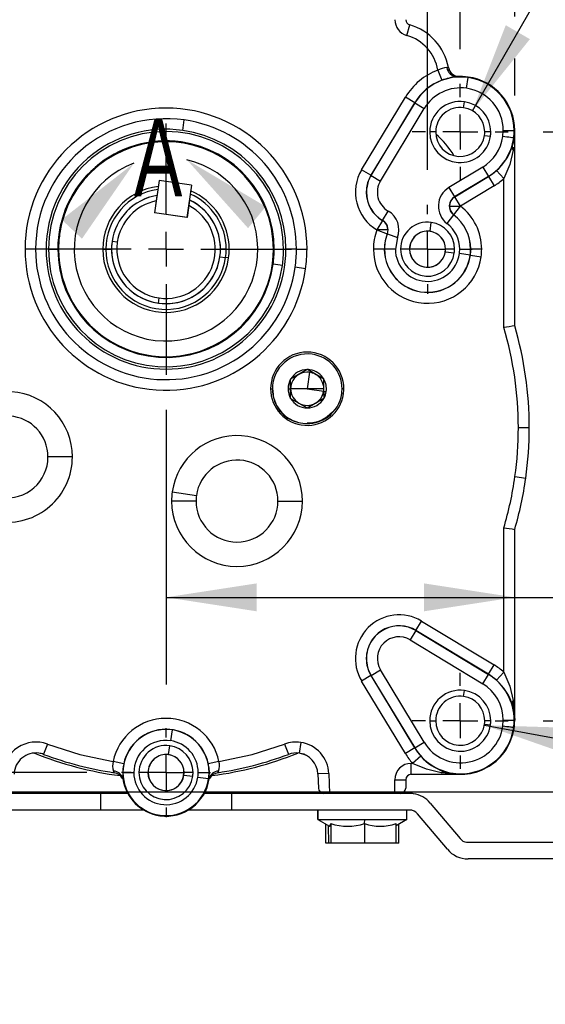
# Model space of a CAD drawing. Header units: inches. Extents: x 0 to 44, y 0 to 34.
# Tile 18 of 25: x 32.9 to 36, y 12.8 to 18.4. Entities that reach past the tile are written whole.
import ezdxf

# ---------------------------------------------------------------- set-up
doc = ezdxf.new("R2010")
doc.units = ezdxf.units.IN
doc.header["$LTSCALE"] = 4
doc.header["$MEASUREMENT"] = 0
doc.linetypes.add('CENTERX2', pattern=[0.8, 0.5, -0.1, 0.1, -0.1])
doc.layers.add('CENTER', color=40, linetype='CENTERX2')
doc.layers.add('DIMENSIONS', color=140, linetype='Continuous', lineweight=25)
doc.layers.add('TEXT', color=140, linetype='Continuous', lineweight=25)
doc.styles.add('SLDTEXTSTYLE0', font='TXT', dxfattribs={"width": 0.7})
doc.styles.add('SLDTEXTSTYLE1', font='TXT', dxfattribs={"width": 0.65})
doc.dimstyles.new('SLDDIMSTYLE0', dxfattribs={"dimtxt": 0.339844, "dimasz": 0.52, "dimexe": 0, "dimexo": 0.0625, "dimgap": 0.084961, "dimtad": 0, "dimtih": 1, "dimtoh": 1, "dimrnd": 1e-09, "dimzin": 4, "dimdsep": 46, "dimtxsty": 'SLDTEXTSTYLE0', "dimsah": 1, "dimcen": 0.09, "dimadec": 0, "dimazin": 1, "dimtfac": 1, "dimtofl": 0, "dimtmove": 0, "dimatfit": 3, "dimfxl": 0, "dimfrac": 2, "dimtolj": 1, "dimtzin": 12, "dimarcsym": 0})
doc.dimstyles.new('SLDDIMSTYLE1', dxfattribs={"dimtxt": 0.339844, "dimasz": 0.52, "dimexe": 0, "dimexo": 0.0625, "dimgap": 0.084961, "dimtad": 0, "dimtih": 1, "dimtoh": 1, "dimrnd": 1e-09, "dimzin": 12, "dimdsep": 46, "dimtxsty": 'SLDTEXTSTYLE0', "dimsah": 1, "dimcen": 0.09, "dimadec": 0, "dimazin": 3, "dimtfac": 1, "dimtofl": 0, "dimtmove": 0, "dimatfit": 3, "dimfxl": 0, "dimfrac": 2, "dimtolj": 1, "dimtzin": 12, "dimarcsym": 0})
doc.dimstyles.new('SLDDIMSTYLE3', dxfattribs={"dimtxt": 0.339844, "dimasz": 0.52, "dimexe": 0, "dimexo": 0.0625, "dimgap": 0.084961, "dimtad": 0, "dimtih": 1, "dimtoh": 1, "dimdec": 3, "dimrnd": 1e-09, "dimdsep": 46, "dimtxsty": 'SLDTEXTSTYLE0', "dimsah": 1, "dimcen": 0, "dimadec": 0, "dimazin": 2, "dimtfac": 1, "dimtdec": 3, "dimtofl": 0, "dimtmove": 0, "dimatfit": 3, "dimfxl": 0, "dimfrac": 2, "dimtolj": 1, "dimtzin": 12, "dimarcsym": 0})
doc.dimstyles.new('SLDDIMSTYLE4', dxfattribs={"dimtxt": 0.339844, "dimasz": 0.52, "dimexe": 0, "dimexo": 0.0625, "dimgap": 0.084961, "dimtad": 0, "dimtih": 1, "dimtoh": 1, "dimdec": 3, "dimrnd": 1e-09, "dimzin": 12, "dimdsep": 46, "dimtxsty": 'SLDTEXTSTYLE0', "dimsah": 1, "dimcen": 0, "dimadec": 0, "dimazin": 3, "dimtfac": 1, "dimtdec": 3, "dimtofl": 0, "dimtmove": 0, "dimatfit": 3, "dimfxl": 0, "dimfrac": 2, "dimtolj": 1, "dimtzin": 12, "dimarcsym": 0})

# ---------------------------------------------------------------- blocks, each defined once
blk = doc.blocks.new('_D')
at = {"layer": 'DIMENSIONS'}
for p, q in [((31.7855, 17.9641), (31.7855, 23.8931)), ((35.7855, 18.4174), (35.7855, 23.8931)), ((31.7855, 23.3931), (32.6788, 23.3931)), ((33.1392, 23.3931), (33.0251, 23.3931)), ((33.0251, 23.3931), (33.0251, 22.853)), ((34.4318, 23.3931), (34.5459, 23.3931)), ((34.5459, 23.3931), (34.5459, 22.853)), ((35.7855, 23.3931), (34.8922, 23.3931)), ((33.0251, 22.853), (33.1392, 22.853)), ((34.5459, 22.853), (34.4318, 22.853)), ((35.7855, 17.9641), (35.7855, 18.1774))]:
    blk.add_line(p, q, dxfattribs=at)
for points in [[(31.7855, 23.3931), (32.3055, 23.3131), (32.3055, 23.4731)], [(35.7855, 23.3931), (35.2655, 23.4731), (35.2655, 23.3131)]]:
    blk.add_solid(points, dxfattribs=at)
at = {"layer": 'DIMENSIONS', "char_height": 0.33333, "attachment_point": 1, "style": 'SLDTEXTSTYLE0'}
for s, insert in [('4.00', (33.2806, 23.8989)), ('101.6', (33.1392, 23.2827))]:
    blk.add_mtext(s, dxfattribs=dict(at, insert=insert))
blk = doc.blocks.new('_D_1')
at = {"layer": 'DIMENSIONS'}
for p, q in [((32.098, 18.2311), (32.098, 22.7348)), ((35.473, 18.2311), (35.473, 22.7348)), ((32.098, 22.2348), (32.8202, 22.2348)), ((33.2806, 22.2348), (33.1665, 22.2348)), ((33.1665, 22.2348), (33.1665, 21.6946)), ((34.2905, 22.2348), (34.4046, 22.2348)), ((34.4046, 22.2348), (34.4046, 21.6946)), ((35.473, 22.2348), (34.7509, 22.2348)), ((33.1665, 21.6946), (33.2806, 21.6946)), ((34.4046, 21.6946), (34.2905, 21.6946))]:
    blk.add_line(p, q, dxfattribs=at)
for points in [[(32.098, 22.2348), (32.618, 22.1548), (32.618, 22.3148)], [(35.473, 22.2348), (34.953, 22.3148), (34.953, 22.1548)]]:
    blk.add_solid(points, dxfattribs=at)
at = {"layer": 'DIMENSIONS', "char_height": 0.33333, "attachment_point": 1, "style": 'SLDTEXTSTYLE0'}
for s, insert in [('3.38', (33.2806, 22.7405)), ('85.7', (33.2806, 22.1243))]:
    blk.add_mtext(s, dxfattribs=dict(at, insert=insert))
blk = doc.blocks.new('_D_2')
at = {"layer": 'DIMENSIONS'}
for p, q in [((32.2855, 17.5391), (32.2855, 21.5594)), ((35.2855, 17.5391), (35.2855, 21.5594)), ((32.2855, 21.0594), (32.8202, 21.0594)), ((33.2806, 21.0594), (33.1665, 21.0594)), ((33.1665, 21.0594), (33.1665, 20.5192)), ((34.2905, 21.0594), (34.4046, 21.0594)), ((34.4046, 21.0594), (34.4046, 20.5192)), ((35.2855, 21.0594), (34.7509, 21.0594)), ((33.1665, 20.5192), (33.2806, 20.5192)), ((34.4046, 20.5192), (34.2905, 20.5192))]:
    blk.add_line(p, q, dxfattribs=at)
for points in [[(32.2855, 21.0594), (32.8055, 20.9794), (32.8055, 21.1394)], [(35.2855, 21.0594), (34.7655, 21.1394), (34.7655, 20.9794)]]:
    blk.add_solid(points, dxfattribs=at)
at = {"layer": 'DIMENSIONS', "char_height": 0.33333, "attachment_point": 1, "style": 'SLDTEXTSTYLE0'}
for s, insert in [('3.00', (33.2806, 21.5651)), ('76.2', (33.2806, 20.9489))]:
    blk.add_mtext(s, dxfattribs=dict(at, insert=insert))
blk = doc.blocks.new('_D_4')
at = {"layer": 'DIMENSIONS'}
for p, q in [((31.8305, 17.0841), (30.2433, 17.0841)), ((30.7433, 17.0841), (30.7433, 16.2003)), ((30.2384, 15.5841), (30.1243, 15.5841)), ((30.1243, 15.5841), (30.1243, 15.044)), ((31.2483, 15.5841), (31.3624, 15.5841)), ((31.3624, 15.5841), (31.3624, 15.044)), ((30.1243, 15.044), (30.2384, 15.044)), ((31.3624, 15.044), (31.2483, 15.044)), ((30.7433, 14.0841), (30.7433, 14.9679)), ((33.3305, 14.0841), (30.2433, 14.0841))]:
    blk.add_line(p, q, dxfattribs=at)
for points in [[(30.7433, 17.0841), (30.6633, 16.5641), (30.8233, 16.5641)], [(30.7433, 14.0841), (30.8233, 14.6041), (30.6633, 14.6041)]]:
    blk.add_solid(points, dxfattribs=at)
at = {"layer": 'DIMENSIONS', "char_height": 0.33333, "attachment_point": 1, "style": 'SLDTEXTSTYLE0'}
for s, insert in [('3.00', (30.2384, 16.0899)), ('76.2', (30.2384, 15.4737))]:
    blk.add_mtext(s, dxfattribs=dict(at, insert=insert))
blk = doc.blocks.new('_D_5')
at = {"layer": 'DIMENSIONS'}
for p, q in [((35.948, 17.7561), (39.0067, 17.7561)), ((38.5067, 17.7561), (38.5067, 16.6848)), ((38.0018, 16.0686), (37.8877, 16.0686)), ((37.8877, 16.0686), (37.8877, 15.5285)), ((39.0117, 16.0686), (39.1258, 16.0686)), ((39.1258, 16.0686), (39.1258, 15.5285)), ((37.8877, 15.5285), (38.0018, 15.5285)), ((39.1258, 15.5285), (39.0117, 15.5285)), ((38.5067, 14.3811), (38.5067, 15.4524)), ((35.948, 14.3811), (39.0067, 14.3811))]:
    blk.add_line(p, q, dxfattribs=at)
for points in [[(38.5067, 17.7561), (38.4267, 17.2361), (38.5867, 17.2361)], [(38.5067, 14.3811), (38.5867, 14.9011), (38.4267, 14.9011)]]:
    blk.add_solid(points, dxfattribs=at)
at = {"layer": 'DIMENSIONS', "char_height": 0.33333, "attachment_point": 1, "style": 'SLDTEXTSTYLE0'}
for s, insert in [('3.38', (38.0018, 16.5744)), ('85.7', (38.0018, 15.9582))]:
    blk.add_mtext(s, dxfattribs=dict(at, insert=insert))
blk = doc.blocks.new('_D_6')
at = {"layer": 'DIMENSIONS'}
for p, q in [((35.6112, 14.3555), (37.7475, 13.9595)), ((39.9299, 14.0061), (39.8158, 14.0061)), ((39.8158, 14.0061), (39.8158, 13.466)), ((40.657, 14.0061), (40.7712, 14.0061)), ((40.7712, 14.0061), (40.7712, 13.466)), ((37.7475, 13.9595), (38.0944, 13.9595)), ((39.8158, 13.466), (39.9299, 13.466)), ((40.7712, 13.466), (40.657, 13.466))]:
    blk.add_line(p, q, dxfattribs=at)
blk.add_solid([(35.6112, 14.3555), (36.1079, 14.1821), (36.137, 14.3394)], dxfattribs=at)
at = {"layer": 'DIMENSIONS', "attachment_point": 1, "style": 'SLDTEXTSTYLE0'}
for s, insert, char_height in [('4X', (39.9999, 15.052), 0.33333), ('%%c', (39.3906, 14.5119), 0.33333), ('0.281', (39.9037, 14.5119), 0.33333), ('7.1', (39.9299, 13.8957), 0.33333), ("THRU C'SINK 45", (38.3444, 13.2795), 0.333333), ('%%d', (42.0265, 13.2795), 0.33333), ('TO', (39.2096, 12.7393), 0.33333), ('%%c', (40.0002, 12.7393), 0.33333), ('0.31', (40.5133, 12.7393), 0.33333)]:
    blk.add_mtext(s, dxfattribs=dict(at, insert=insert, char_height=char_height))
blk = doc.blocks.new('_D_7')
at = {"layer": 'DIMENSIONS'}
for p, q in [((35.5433, 17.8778), (36.2027, 19.02)), ((36.2027, 19.02), (36.5429, 19.02))]:
    blk.add_line(p, q, dxfattribs=at)
blk.add_solid([(35.5433, 17.8778), (35.8726, 18.2881), (35.734, 18.3681)], dxfattribs=at)
at = {"layer": 'DIMENSIONS', "attachment_point": 1}
for s, insert, char_height, style in [('1/4-20 UNC-2B', (37.893, 19.4497), 0.333333, 'SLDTEXTSTYLE0'), ('3X', (36.7929, 19.4497), 0.33333, 'SLDTEXTSTYLE0'), ('%%c', (37.3799, 19.4497), 0.33333, 'SLDTEXTSTYLE0'), ('X  0.40 FULL THD', (37.1523, 18.9096), 0.333333, 'SLDTEXTSTYLE1')]:
    blk.add_mtext(s, dxfattribs=dict(at, insert=insert, char_height=char_height, style=style))
blk = doc.blocks.new('_D_8')
at = {"layer": 'DIMENSIONS'}
for p, q in [((33.7855, 16.1636), (33.7855, 14.5884)), ((33.7855, 15.0884), (35.7855, 15.0884)), ((35.7855, 15.0884), (36.0809, 15.0884)), ((36.5413, 15.0884), (36.4272, 15.0884)), ((36.4272, 15.0884), (36.4272, 14.5482)), ((37.5512, 15.0884), (37.6653, 15.0884)), ((37.6653, 15.0884), (37.6653, 14.5482)), ((36.4272, 14.5482), (36.5413, 14.5482)), ((37.6653, 14.5482), (37.5512, 14.5482))]:
    blk.add_line(p, q, dxfattribs=at)
for points in [[(33.7855, 15.0884), (34.3055, 15.0084), (34.3055, 15.1684)], [(35.7855, 15.0884), (35.2655, 15.1684), (35.2655, 15.0084)]]:
    blk.add_solid(points, dxfattribs=at)
at = {"layer": 'DIMENSIONS', "char_height": 0.33333, "attachment_point": 1, "style": 'SLDTEXTSTYLE0'}
for s, insert in [('2.00', (36.5413, 15.5941)), ('50.8', (36.5413, 14.9779))]:
    blk.add_mtext(s, dxfattribs=dict(at, insert=insert))
blk = doc.blocks.new('SW_CENTERMARKSYMBOL_0')
at = {"layer": 'CENTER', "color": 0}
for p, q in [((0, 0.2), (0, 0.7205)), ((0, 0), (0, 0.1)), ((-0.2, 0), (-0.7205, 0)), ((0, 0), (-0.1, 0)), ((0, 0), (0, -0.1)), ((0, 0), (0.1, 0)), ((0.2, 0), (0.7205, 0)), ((0, -0.2), (0, -0.7205))]:
    blk.add_line(p, q, dxfattribs=at)
blk = doc.blocks.new('SW_CENTERMARKSYMBOL_1')
at = {"layer": 'CENTER', "color": 0}
for p, q in [((0, 0.2), (0, 0.275)), ((0, 0), (0, 0.1)), ((-0.2, 0), (-0.275, 0)), ((0, 0), (-0.1, 0)), ((0, 0), (0, -0.1)), ((0, 0), (0.1, 0)), ((0.2, 0), (0.275, 0)), ((0, -0.2), (0, -0.275))]:
    blk.add_line(p, q, dxfattribs=at)
blk = doc.blocks.new('SW_CENTERMARKSYMBOL_4')
at = {"layer": 'CENTER', "color": 0}
for p, q in [((0, 0.2), (0, 0.255)), ((0, 0), (0, 0.1)), ((-0.2, 0), (-0.255, 0)), ((0, 0), (-0.1, 0)), ((0, 0), (0, -0.1)), ((0, 0), (0.1, 0)), ((0.2, 0), (0.255, 0)), ((0, -0.2), (0, -0.255))]:
    blk.add_line(p, q, dxfattribs=at)
blk = doc.blocks.new('SW_CENTERMARKSYMBOL_6')
at = {"layer": 'CENTER', "color": 0}
for p, q in [((0, 0.2), (0, 0.255)), ((0, 0), (0, 0.1)), ((-0.2, 0), (-0.255, 0)), ((0, 0), (-0.1, 0)), ((0, 0), (0, -0.1)), ((0, 0), (0.1, 0)), ((0.2, 0), (0.255, 0)), ((0, -0.2), (0, -0.255))]:
    blk.add_line(p, q, dxfattribs=at)
blk = doc.blocks.new('SW_CENTERMARKSYMBOL_7')
at = {"layer": 'CENTER', "color": 0}
for p, q in [((0, 0.2), (0, 0.275)), ((0, 0), (0, 0.1)), ((-0.2, 0), (-0.275, 0)), ((0, 0), (-0.1, 0)), ((0, 0), (0, -0.1)), ((0, 0), (0.1, 0)), ((0.2, 0), (0.275, 0)), ((0, -0.2), (0, -0.275))]:
    blk.add_line(p, q, dxfattribs=at)

msp = doc.modelspace()

# ---------------------------------------------------------------- linework, layer by layer
for p, q in [((35.1661, 18.3094), (35.1832, 18.3695)), ((35.4056, 18.1252), (35.4055, 18.1252)), ((35.3447, 18.1106), (35.3668, 18.0522)), ((35.5095, 18.0063), (35.5182, 18.0681)), ((34.9076, 17.5399), (35.1584, 17.9555)), ((35.2119, 17.9232), (35.1584, 17.9555)), ((35.2119, 17.9232), (34.9611, 17.5077)), ((34.9619, 17.5072), (35.2127, 17.9228)), ((35.2119, 17.9232), (35.2127, 17.9228)), ((35.2127, 17.9228), (35.2662, 17.8905)), ((35.4926, 17.8953), (35.4973, 17.9294)), ((35.0154, 17.4749), (35.2662, 17.8905)), ((33.8811, 17.765), (33.8895, 17.8249)), ((35.3325, 17.7561), (35.298, 17.7561)), ((35.6122, 17.7366), (35.6463, 17.7318)), ((35.648, 17.7561), (35.6135, 17.7561)), ((35.7177, 17.7301), (35.72, 17.7641)), ((35.72, 17.7641), (35.7825, 17.7641)), ((35.7855, 16.6443), (35.7855, 17.7641)), ((33.8716, 17.6971), (33.8718, 17.6986)), ((35.7782, 17.6692), (35.7768, 17.6517)), ((35.6019, 17.5548), (35.4079, 17.4377)), ((35.6019, 17.5548), (35.6341, 17.5013)), ((34.9611, 17.5077), (34.9076, 17.5399)), ((34.9611, 17.5077), (34.9619, 17.5072)), ((34.9619, 17.5072), (35.0154, 17.4749)), ((35.6341, 17.5013), (35.4401, 17.3842)), ((35.4418, 17.3841), (35.6346, 17.5005)), ((35.6341, 17.5013), (35.6346, 17.5005)), ((35.6346, 17.5005), (35.6669, 17.4471)), ((35.6813, 17.5351), (35.723, 17.4886)), ((33.7463, 17.4775), (33.7203, 17.2923)), ((33.9315, 17.4515), (33.7463, 17.4775)), ((33.9315, 17.4515), (33.9055, 17.2663)), ((35.6669, 17.4471), (35.4741, 17.3307)), ((35.723, 16.6353), (35.723, 17.4886)), ((33.7333, 17.3921), (33.7289, 17.3608)), ((34.935, 17.4106), (34.9341, 17.4106)), ((34.9359, 17.4367), (34.9368, 17.4366)), ((35.4079, 17.4377), (35.4401, 17.3842)), ((35.4401, 17.3842), (35.4418, 17.3841)), ((35.4741, 17.3307), (35.4418, 17.3841)), ((33.7289, 17.3608), (33.7193, 17.2925)), ((33.9161, 17.3345), (33.9065, 17.2662)), ((33.9205, 17.3658), (33.9161, 17.3345)), ((35.4361, 17.281), (35.4741, 17.3307)), ((33.9065, 17.2662), (33.7193, 17.2925)), ((33.9055, 17.2663), (33.7203, 17.2923)), ((35.028, 17.2489), (35.0594, 17.3029)), ((35.4347, 17.281), (35.397, 17.2312)), ((35.4361, 17.281), (35.4347, 17.281)), ((35.027, 17.2484), (34.9955, 17.1945)), ((35.027, 17.2484), (35.028, 17.2489)), ((35.2999, 17.1866), (35.3071, 17.2376)), ((33.1753, 17.1698), (33.1725, 17.1702)), ((34.9955, 17.1945), (35.0538, 17.1723)), ((35.0579, 17.1945), (35.0538, 17.1723)), ((35.0549, 17.1726), (35.0538, 17.1723)), ((35.0549, 17.1726), (35.1132, 17.1502)), ((33.5059, 17.1234), (33.4762, 17.1276)), ((35.0409, 17.1185), (35.04, 17.1186)), ((35.1132, 17.1502), (35.101, 17.0841)), ((33.0375, 17.0841), (32.9769, 17.0841)), ((33.098, 17.0841), (33.0375, 17.0841)), ((33.1114, 17.0841), (33.165, 17.0841)), ((33.165, 17.0841), (33.1665, 17.0841)), ((33.1665, 17.084), (33.1693, 17.084)), ((33.423, 17.0841), (33.4403, 17.0841)), ((33.4403, 17.0841), (33.473, 17.0841)), ((34.1308, 17.0842), (34.098, 17.0842)), ((34.1308, 17.0842), (34.148, 17.0842)), ((34.4045, 17.0842), (34.4017, 17.0842)), ((34.4045, 17.0841), (34.4061, 17.0841)), ((34.4061, 17.0841), (34.4596, 17.0841)), ((34.5336, 17.0841), (34.473, 17.0841)), ((34.5336, 17.0841), (34.5941, 17.0841)), ((35.0376, 17.0841), (34.9752, 17.0841)), ((35.0376, 17.0841), (35.0385, 17.0841)), ((35.101, 17.0841), (35.0385, 17.0841)), ((35.182, 17.0841), (35.1305, 17.0841)), ((35.388, 17.0697), (35.439, 17.0626)), ((35.4405, 17.0841), (35.389, 17.0841)), ((35.5301, 17.0498), (35.4682, 17.0585)), ((35.47, 17.0841), (35.5325, 17.0841)), ((35.531, 17.0497), (35.5929, 17.041)), ((35.5334, 17.0841), (35.5325, 17.0841)), ((35.5959, 17.0841), (35.5334, 17.0841)), ((34.095, 17.0407), (34.1274, 17.0361)), ((34.1445, 17.0337), (34.1274, 17.0361)), ((34.4, 16.9979), (34.3985, 16.9981)), ((34.4531, 16.9904), (34.4, 16.9979)), ((34.5863, 16.9717), (34.5263, 16.9801)), ((33.7421, 16.7748), (33.7463, 16.8045)), ((34.5955, 16.3941), (34.5003, 16.3391)), ((34.6098, 16.3859), (34.5955, 16.3941)), ((34.6088, 16.3785), (34.5955, 16.2841)), ((34.6098, 16.3859), (34.6108, 16.393)), ((34.6908, 16.3391), (34.6098, 16.3859)), ((34.5003, 16.2841), (34.5003, 16.3391)), ((34.6908, 16.2708), (34.6908, 16.3391)), ((34.3855, 16.2841), (34.3959, 16.2841)), ((34.4855, 16.2841), (34.5003, 16.2841)), ((34.5003, 16.2291), (34.5003, 16.2841)), ((34.5955, 16.2841), (34.5003, 16.2841)), ((34.5955, 16.2841), (34.6898, 16.2709)), ((34.6908, 16.2841), (34.5955, 16.2841)), ((34.6908, 16.2708), (34.7044, 16.2688)), ((34.6908, 16.2708), (34.6908, 16.2292)), ((34.7932, 16.2564), (34.8035, 16.2549)), ((34.8055, 16.2841), (34.7951, 16.2841)), ((34.5003, 16.2291), (34.5955, 16.1741)), ((34.5955, 16.1741), (34.6908, 16.2292)), ((35.8063, 16.0611), (35.8688, 16.0611)), ((33.2485, 15.8932), (33.1085, 15.8932)), ((35.7867, 15.7802), (35.8486, 15.7715)), ((33.8211, 15.6925), (33.9598, 15.6731)), ((33.9575, 15.6404), (33.8175, 15.6404)), ((34.4275, 15.6404), (34.5675, 15.6404)), ((35.723, 14.6596), (35.723, 15.4869)), ((35.7855, 14.3841), (35.7855, 15.4779)), ((35.2191, 14.8985), (35.2513, 14.952)), ((35.2513, 14.952), (35.6669, 14.7012)), ((35.2186, 14.8978), (35.1863, 14.8443)), ((35.1863, 14.8443), (35.6019, 14.5935)), ((35.2191, 14.8985), (35.2186, 14.8978)), ((35.2186, 14.8978), (35.6341, 14.6469)), ((35.6346, 14.6477), (35.2191, 14.8985)), ((34.935, 14.7377), (34.9341, 14.7377)), ((34.9359, 14.7638), (34.9368, 14.7637)), ((35.6346, 14.6477), (35.6669, 14.7012)), ((34.9611, 14.6406), (34.9076, 14.6083)), ((34.9611, 14.6406), (34.9619, 14.6411)), ((34.9611, 14.6406), (35.2119, 14.225)), ((34.9619, 14.6411), (35.0154, 14.6733)), ((35.2127, 14.2255), (34.9619, 14.6411)), ((35.2662, 14.2578), (35.0154, 14.6733)), ((35.6019, 14.5935), (35.6341, 14.6469)), ((35.6341, 14.6469), (35.6346, 14.6477)), ((35.723, 14.6596), (35.6813, 14.6132)), ((35.1584, 14.1928), (34.9076, 14.6083)), ((35.4926, 14.5203), (35.4973, 14.5544)), ((35.7768, 14.4966), (35.7855, 14.3841)), ((35.298, 14.3811), (35.3325, 14.3811)), ((35.6122, 14.3616), (35.6463, 14.3568)), ((35.648, 14.3811), (35.6135, 14.3811)), ((35.7177, 14.3501), (35.72, 14.3841)), ((35.72, 14.3841), (35.7825, 14.3841)), ((33.8199, 14.3287), (33.8112, 14.2668)), ((33.1052, 14.247), (33.0832, 14.1885)), ((33.7999, 14.1866), (33.8071, 14.2376)), ((34.4659, 14.247), (34.4878, 14.1885)), ((34.5578, 14.2571), (34.5491, 14.1952)), ((35.2119, 14.225), (35.1584, 14.1928)), ((35.2127, 14.2255), (35.2119, 14.225)), ((35.2127, 14.2255), (35.2662, 14.2578)), ((35.2465, 14.1784), (35.2, 14.1366)), ((33.5429, 14.1348), (33.4817, 14.1476)), ((33.5429, 14.1348), (33.54, 14.1186)), ((33.54, 14.1186), (33.5409, 14.1185)), ((34.0893, 14.1476), (34.0282, 14.1348)), ((35.2, 14.1366), (35.1918, 14.1366)), ((35.1918, 14.0741), (35.1918, 14.1366)), ((33.5327, 14.0541), (33.5352, 14.0515)), ((33.5385, 14.0841), (33.537, 14.0841)), ((33.5385, 14.0841), (33.601, 14.0841)), ((33.682, 14.0841), (33.6305, 14.0841)), ((33.888, 14.0697), (33.939, 14.0626)), ((33.9405, 14.0841), (33.889, 14.0841)), ((33.9682, 14.0585), (34.0301, 14.0498)), ((33.97, 14.0841), (34.0325, 14.0841)), ((34.034, 14.0841), (34.0325, 14.0841)), ((34.0358, 14.0515), (34.0383, 14.0541)), ((34.7191, 14.078), (34.6566, 14.0758)), ((34.6566, 14.0758), (34.6595, 13.9943)), ((34.7191, 14.078), (34.7231, 13.9641)), ((35.1918, 14.0741), (35.4755, 14.0741)), ((35.4302, 14.0776), (35.3631, 14.0828)), ((35.4328, 14.0801), (35.4324, 14.0771)), ((33.5362, 14.0476), (33.5362, 14.0482)), ((34.0349, 14.0482), (34.0349, 14.0477)), ((35.098, 13.9641), (35.098, 14.0429)), ((35.098, 14.0429), (35.1605, 14.0429)), ((35.1605, 14.0429), (35.1605, 13.9954)), ((33.4105, 13.9641), (32.3884, 13.9641)), ((33.4105, 13.9641), (33.4105, 13.8691)), ((33.5662, 13.9641), (33.4105, 13.9641)), ((34.1605, 13.9641), (34.0048, 13.9641)), ((34.1605, 13.9641), (34.1605, 13.8691)), ((35.1826, 13.9641), (34.1605, 13.9641)), ((35.3013, 13.9088), (35.4718, 13.7056)), ((33.4105, 13.8691), (32.3884, 13.8691)), ((33.6579, 13.8691), (33.4105, 13.8691)), ((33.7508, 13.8366), (33.7512, 13.8396)), ((34.1605, 13.8691), (33.9131, 13.8691)), ((35.1826, 13.8691), (34.1605, 13.8691)), ((34.6566, 13.8146), (34.6566, 13.8691)), ((34.657, 13.8691), (34.657, 13.8146)), ((35.1666, 13.8148), (35.1666, 13.8691)), ((35.3991, 13.6445), (35.2286, 13.8477)), ((34.6566, 13.8146), (34.7233, 13.7761)), ((34.657, 13.8146), (34.6566, 13.8146)), ((34.657, 13.8146), (34.9259, 13.8147)), ((34.7029, 13.6794), (34.7029, 13.7879)), ((34.7184, 13.6794), (34.7183, 13.779)), ((34.7305, 13.7924), (34.7305, 13.6794)), ((34.9238, 13.7925), (34.9259, 13.8147)), ((34.9238, 13.7925), (34.9238, 13.6795)), ((34.9259, 13.8147), (35.1666, 13.8148)), ((35.1666, 13.8148), (35.1049, 13.7792)), ((35.1049, 13.6796), (35.1049, 13.7926)), ((35.1203, 13.6796), (35.1203, 13.7881)), ((34.7184, 13.6794), (34.7029, 13.6794)), ((34.7305, 13.6794), (34.7184, 13.6794)), ((34.9238, 13.6795), (34.7305, 13.6794)), ((35.1049, 13.6796), (34.9238, 13.6795)), ((35.1203, 13.6796), (35.1049, 13.6796)), ((35.5178, 13.6841), (36.0691, 13.6841)), ((36.0691, 13.5891), (35.5178, 13.5891))]:
    msp.add_line(p, q)
at = {"flags": 128}
for points in [[(35.3967, 18.1256), (35.4033, 18.1253), (35.4056, 18.1252)], [(35.4544, 18.0734), (35.4539, 18.0734), (35.4535, 18.0734)], [(35.7795, 17.7215), (35.778, 17.7217), (35.7742, 17.7222), (35.7684, 17.723), (35.7607, 17.7241), (35.7514, 17.7254), (35.7408, 17.7269), (35.7295, 17.7285), (35.7177, 17.7301)], [(35.771, 17.6701), (35.7714, 17.6613), (35.7768, 17.6517)], [(35.7768, 17.6517), (35.757, 17.5687), (35.723, 17.4886)], [(35.0579, 17.1945), (35.0528, 17.1945), (35.0474, 17.1946), (35.0387, 17.1945), (35.0312, 17.1945), (35.0173, 17.1945), (35.0082, 17.1946), (35.0068, 17.1946), (35.0043, 17.1946), (34.9955, 17.1945)], [(35.723, 14.6596), (35.757, 14.5795), (35.7768, 14.4966)], [(35.7768, 14.4966), (35.7714, 14.487), (35.771, 14.4781)], [(35.7795, 14.3415), (35.778, 14.3417), (35.7742, 14.3422), (35.7684, 14.343), (35.7607, 14.3441), (35.7514, 14.3454), (35.7409, 14.3469), (35.7295, 14.3485), (35.7177, 14.3501)], [(33.1052, 14.247), (33.2909, 14.1878), (33.4817, 14.1476)], [(34.0893, 14.1476), (34.2801, 14.1878), (34.4659, 14.247)], [(33.54, 14.1186), (33.5379, 14.1009), (33.537, 14.0841)], [(34.034, 14.0841), (34.0323, 14.1087), (34.0282, 14.1348)], [(35.3631, 14.0828), (35.2801, 14.1027), (35.2, 14.1366)], [(33.4886, 14.0833), (33.4874, 14.0857), (33.4844, 14.0927)], [(33.537, 14.0841), (33.5372, 14.0639), (33.538, 14.0489)], [(34.033, 14.0489), (34.0339, 14.0639), (34.034, 14.0841)], [(34.0867, 14.0927), (34.0836, 14.0857), (34.0824, 14.0833)], [(35.3631, 14.0828), (35.3727, 14.0882), (35.3815, 14.0887)], [(33.538, 14.0489), (33.5381, 14.0484), (33.5382, 14.0479)], [(34.0329, 14.0479), (34.033, 14.0484), (34.033, 14.0489)], [(34.7238, 13.777), (34.7248, 13.7758), (34.7305, 13.7924)]]:
    msp.add_lwpolyline(points, dxfattribs=at)
for centre, radius, start, end in [((35.1918, 18.3996), 0.0938, 179.9879, 254.1077), ((35.1919, 18.3996), 0.0313, 179.9545, 253.9962), ((35.0975, 18.0681), 0.3133, 10.4875, 74.122), ((35.0975, 18.0681), 0.2508, 9.7517, 74.122), ((35.4058, 17.9961), 0.1297, 94.0348, 118.0918), ((35.455, 18.132), 0.0586, 186.2645, 268.5347), ((35.4663, 18.1362), 0.0622, 190.1752, 269.1188), ((35.467, 18.1365), 0.0625, 190.4625, 271.3018), ((35.4755, 17.7641), 0.3704, 110.6855, 148.8865), ((35.4755, 17.7641), 0.307, 82.0094, 148.8865), ((35.5024, 17.6848), 0.3916, 97.1846, 110.2704), ((35.4755, 17.7641), 0.31, 82.0094, 93.906), ((35.4755, 17.7641), 0.307, 0, 82.0094), ((35.4755, 17.7641), 0.31, 0, 82.0094), ((35.4755, 17.7641), 0.3079, 110.6855, 148.8865), ((35.4755, 17.7642), 0.2445, 82.0021, 148.8938), ((35.4755, 17.7641), 0.2445, 0, 82.0094), ((33.7855, 17.0841), 0.8086, 0, 180), ((35.473, 17.7561), 0.175, 82.0094, 180), ((35.473, 17.7561), 0.1405, 82.0094, 180), ((35.473, 17.7561), 0.1405, 0, 82.0094), ((35.473, 17.7561), 0.175, 0, 82.0094), ((33.7855, 17.0841), 0.748, 82.0094, 180), ((33.7855, 17.0841), 0.748, 0, 82.0094), ((33.7855, 17.0842), 0.6875, 82.0083, 180.0025), ((33.7855, 17.0841), 0.6741, 0, 180), ((33.7855, 17.0841), 0.6875, 359.9986, 82.0088), ((35.473, 17.7561), 0.175, 180, 352.0094), ((35.473, 17.7561), 0.1405, 180, 352.0094), ((35.008, 17.3633), 0.5, 30.9354, 49.4366), ((35.4755, 17.7641), 0.2445, 301.1114, 352.0073), ((35.473, 17.7561), 0.1405, 352.0094, 0), ((35.473, 17.7561), 0.175, 352.0094, 0), ((35.4755, 17.7641), 0.31, 342.7543, 0), ((35.4755, 17.7641), 0.307, 352.0094, 0), ((33.7855, 17.0841), 0.6205, 82.0094, 180), ((33.7855, 17.0841), 0.619, 82.0094, 180), ((33.7855, 17.0841), 0.6162, 0.0094, 172.0094), ((33.7855, 17.0841), 0.619, 0, 82.0094), ((33.7855, 17.0841), 0.6205, 0, 82.0094), ((35.4755, 17.7641), 0.307, 301.1135, 352.0094), ((35.4662, 17.7752), 0.3223, 311.8495, 340.9777), ((35.8101, 17.6595), 0.0406, 161.7509, 164.8472), ((35.122, 17.4106), 0.2504, 148.8865, 239.6495), ((35.122, 17.4106), 0.1879, 148.8865, 172.0094), ((35.122, 17.4106), 0.187, 148.8865, 172.0094), ((35.4755, 17.7641), 0.3079, 301.1135, 311.9342), ((33.7855, 17.0841), 0.3625, 96.9567, 180.0094), ((35.1219, 17.4106), 0.1245, 148.8605, 239.8547), ((35.4755, 17.7641), 0.3704, 301.1135, 311.9342), ((33.7855, 17.0841), 0.3453, 97.722, 180.0094), ((33.7855, 17.0841), 0.3125, 99.8076, 172.0094), ((33.7855, 17.0841), 0.3124, 99.6185, 172.0094), ((33.7855, 17.0841), 0.3453, 0.0094, 66.2968), ((33.7855, 17.0841), 0.3625, 0.0094, 67.0621), ((35.122, 17.4106), 0.1879, 172.0094, 180), ((35.122, 17.4106), 0.1879, 180, 239.6495), ((35.122, 17.4106), 0.187, 172.0094, 180), ((35.122, 17.4106), 0.187, 180, 239.8287), ((35.4723, 17.3308), 0.1249, 121.0803, 232.8769), ((35.4722, 17.3308), 0.0623, 120.9115, 233.0457), ((35.4742, 17.3307), 0.0625, 121.2396, 180.0044), ((33.7855, 17.0841), 0.2824, 101.5613, 172.0094), ((33.7855, 17.0841), 0.2824, 262.0094, 62.4574), ((33.7855, 17.0841), 0.3124, 352.0094, 64.4003), ((33.7855, 17.0841), 0.3125, 0.0094, 64.2011), ((35.4742, 17.3306), 0.0625, 179.9698, 232.4702), ((35.4433, 30.0613), 12.7307, 269.85772, 270.13847), ((35.2855, 17.0841), 0.3104, 0, 52.5933), ((34.9966, 17.1949), 0.1249, 339.0098, 59.8364), ((35.2855, 17.0841), 0.247, 0, 52.8438), ((35.2855, 17.0841), 0.2479, 0, 52.5933), ((34.9954, 17.1945), 0.0625, 0.0352, 59.5823), ((34.9967, 17.195), 0.0624, 338.935, 59.9112), ((35.2855, 17.0841), 0.155, 82.0094, 180), ((35.2855, 17.0841), 0.155, 0, 82.0094), ((35.2855, 17.0841), 0.1845, 0, 52.8438), ((33.7855, 17.0841), 0.6162, 172.0094, 180.0094), ((35.2855, 17.0841), 0.3104, 159.1619, 180), ((35.2855, 17.0841), 0.2479, 159.1619, 172.0094), ((35.2855, 17.0841), 0.247, 159.0175, 172.0094), ((35.2855, 17.0841), 0.1035, 82.0094, 180), ((35.2855, 17.0841), 0.103, 82.0094, 180), ((35.2855, 17.0841), 0.103, 0, 82.0094), ((35.2855, 17.0841), 0.1035, 360, 82.0094), ((33.7855, 17.0841), 0.3125, 172.0094, 180.0094), ((33.7855, 17.0841), 0.3124, 172.0094, 262.0094), ((33.7855, 17.0841), 0.2824, 172.0094, 262.0094), ((35.2855, 17.0841), 0.2479, 172.0094, 180), ((35.2855, 17.0841), 0.247, 172.0094, 180), ((33.7855, 17.0841), 0.8086, 180, 352.0094), ((33.7855, 17.0841), 0.748, 180, 352.0094), ((33.7855, 17.0841), 0.6875, 180, 0), ((33.7855, 17.0841), 0.6741, 180, 352.0094), ((33.7855, 17.0841), 0.6205, 180, 352.0094), ((33.7855, 17.0841), 0.619, 180, 352.0094), ((33.7855, 17.0841), 0.6162, 180.0094, 0.0094), ((33.7855, 17.0841), 0.3625, 180.0094, 352.0094), ((33.7855, 17.0841), 0.3453, 180.0094, 352.0094), ((33.7855, 17.0841), 0.3125, 180.0094, 352.0094), ((33.7855, 17.0841), 0.3125, 352.0094, 0.0094), ((33.7855, 17.0841), 0.3453, 352.0094, 0.0094), ((33.7855, 17.0841), 0.3625, 352.0094, 0.0094), ((33.7855, 17.0841), 0.619, 352.0094, 0), ((33.7855, 17.0841), 0.6205, 352.0094, 0), ((33.7855, 17.0841), 0.6741, 352.0094, 0), ((33.7855, 17.0841), 0.748, 352.0094, 360), ((33.7855, 17.0841), 0.8086, 352.0094, 360), ((35.2855, 17.0841), 0.3104, 180, 352.0094), ((35.2855, 17.0841), 0.2479, 180, 352.0094), ((35.2855, 17.0841), 0.247, 180, 352.0094), ((35.2855, 17.0841), 0.1845, 180, 352.0094), ((35.2855, 17.0841), 0.155, 180, 352.0094), ((35.2855, 17.0841), 0.1035, 180, 352.0094), ((35.2855, 17.0841), 0.103, 180, 0), ((35.2855, 17.0841), 0.1035, 352.0094, 360), ((35.2855, 17.0841), 0.155, 352.0094, 0), ((35.2855, 17.0841), 0.1845, 352.0094, 360), ((35.2855, 17.0841), 0.247, 352.0094, 360), ((35.2855, 17.0841), 0.2479, 352.0094, 0), ((35.2855, 17.0841), 0.3104, 352.0094, 0), ((33.7855, 17.0841), 0.3124, 262.0094, 352.0094), ((39.858, -11.8701), 28.8038, 98.12807, 98.25367), ((33.7855, 16.0611), 2.0208, 0, 16.5083), ((33.7855, 16.0611), 2.0833, 0, 16.2571), ((34.5955, 16.2841), 0.21, 0, 180), ((34.5955, 16.2841), 0.1996, 82.0094, 180.0094), ((34.5955, 16.2841), 0.1996, 0.0094, 82.0094), ((34.5955, 16.2841), 0.11, 90.0094, 150.0094), ((34.5955, 16.2841), 0.0953, 82.0094, 120.0094), ((34.5955, 16.2841), 0.11, 82.0094, 90.0094), ((34.5955, 16.2841), 0.0953, 60.0094, 82.0094), ((34.5955, 16.2841), 0.11, 30.0094, 82.0094), ((34.5955, 16.2841), 0.11, 150.0094, 180.0094), ((34.5955, 16.2841), 0.0953, 120.0094, 180.0094), ((34.5955, 16.2841), 0.0953, 0.0094, 60.0094), ((34.5955, 16.2841), 0.11, 352.0094, 30.0094), ((32.8735, 15.8932), 0.375, 0, 172.0094), ((34.5955, 16.2841), 0.21, 180, 352.0094), ((34.5955, 16.2841), 0.1996, 180.0094, 255.4518), ((34.5836, 16.2732), 0.1862, 178.9249, 258.1576), ((34.5955, 16.2841), 0.11, 180.0094, 210.0094), ((34.5955, 16.2841), 0.0953, 180.0094, 240.0094), ((34.5955, 16.2841), 0.0953, 300.0094, 352.0094), ((34.5955, 16.2841), 0.11, 330.0094, 352.0094), ((34.5955, 16.2841), 0.1996, 306.0003, 352.0094), ((34.5955, 16.2841), 0.1996, 352.0094, 0.0094), ((34.5955, 16.2841), 0.21, 352.0094, 0), ((34.5955, 16.2841), 0.11, 210.0094, 270.0094), ((34.5955, 16.2841), 0.0953, 240.0094, 300.0094), ((34.5955, 16.2841), 0.11, 270.0094, 330.0094), ((34.5965, 16.2801), 0.1922, 269.7056, 318.3793), ((32.8735, 15.8932), 0.235, 0, 172.0094), ((34.5955, 16.2841), 0.1996, 255.4518, 270.0094), ((34.5955, 16.2841), 0.1996, 270.0094, 306.0003), ((33.7855, 16.0611), 2.0208, 352.0094, 360), ((33.7855, 16.0611), 2.0833, 352.0094, 360), ((34.1925, 15.6404), 0.375, 0, 172.0094), ((32.8735, 15.8932), 0.375, 262.0094, 0), ((32.8735, 15.8932), 0.235, 262.0094, 0), ((34.1925, 15.6404), 0.235, 0, 172.0094), ((33.7855, 16.0611), 2.0208, 343.4917, 352.0094), ((33.7855, 16.0611), 2.0833, 343.7429, 352.0094), ((34.1925, 15.6404), 0.375, 172.0094, 180), ((34.1925, 15.6404), 0.375, 180, 0), ((34.1925, 15.6404), 0.235, 172.0094, 180), ((34.1925, 15.6404), 0.235, 180, 0), ((39.858, 43.9924), 28.8038, 261.74633, 261.87193), ((35.122, 14.7377), 0.2504, 58.8865, 211.1135), ((35.122, 14.7377), 0.1879, 58.8865, 172.0094), ((35.122, 14.7377), 0.187, 58.8865, 172.0094), ((35.122, 14.7377), 0.1245, 58.8839, 211.1161), ((35.122, 14.7377), 0.1879, 172.0094, 180), ((35.122, 14.7377), 0.1879, 180, 211.1135), ((35.122, 14.7377), 0.187, 172.0094, 180), ((35.122, 14.7377), 0.187, 180, 211.1135), ((35.4755, 14.3841), 0.3704, 48.0658, 58.8865), ((35.4755, 14.3841), 0.307, 0, 58.8865), ((35.4755, 14.3841), 0.3079, 48.0658, 58.8865), ((35.4755, 14.3841), 0.2445, 0, 58.8865), ((35.4662, 14.3731), 0.3223, 19.0224, 48.1505), ((35.473, 14.3811), 0.175, 82.0094, 180), ((35.473, 14.3811), 0.1405, 82.0094, 180), ((35.473, 14.3811), 0.1405, 0, 82.0094), ((35.473, 14.3811), 0.175, 0, 82.0094), ((35.8101, 14.4887), 0.0406, 195.153, 198.2486), ((35.4755, 14.3841), 0.31, 0, 17.2457), ((33.7855, 14.0841), 0.3104, 11.7998, 168.2002), ((35.4755, 14.3841), 0.2445, 211.1039, 352.0173), ((35.473, 14.3811), 0.175, 180, 352.0094), ((35.473, 14.3811), 0.1405, 180, 352.0094), ((35.4755, 14.3841), 0.31, 262.0094, 0), ((35.4755, 14.3841), 0.307, 262.0094, 352.0094), ((35.473, 14.3811), 0.1405, 352.0094, 0), ((35.473, 14.3811), 0.175, 352.0094, 0), ((35.4755, 14.3841), 0.307, 352.0094, 360), ((33.7855, 14.0841), 0.247, 82.0094, 172.0094), ((33.7855, 14.0841), 0.2479, 11.7998, 168.2002), ((33.7855, 14.0841), 0.247, 0, 82.0094), ((33.0393, 14.0714), 0.1875, 69.4428, 178), ((33.7855, 14.0841), 0.1845, 82.0094, 180), ((33.7855, 14.0841), 0.155, 82.0094, 180), ((33.7855, 14.0841), 0.155, 360, 82.0094), ((33.7856, 14.0842), 0.1845, 359.9869, 82.0225), ((34.5317, 14.0714), 0.1875, 82.0094, 110.5572), ((34.5317, 14.0714), 0.1875, 2, 82.0094), ((35.4755, 14.3841), 0.3079, 211.1135, 221.9342), ((35.4755, 14.3841), 0.307, 211.1135, 262.0094), ((33.0393, 14.0714), 0.125, 82.0094, 178), ((33.7855, 16.0611), 2.0121, 247.9572, 262.4801), ((33.0393, 14.0714), 0.125, 69.4428, 82.0094), ((33.7855, 16.0611), 2, 249.4428, 261.4635), ((33.7855, 14.0841), 0.1035, 82.0094, 180), ((33.7855, 14.0841), 0.103, 82.0094, 180), ((33.7855, 14.0841), 0.103, 0, 82.0094), ((33.7855, 14.0841), 0.1035, 0, 82.0094), ((33.7855, 16.0611), 2.0121, 277.5763, 292.0428), ((33.7855, 16.0611), 2, 278.5365, 290.5572), ((34.5317, 14.0714), 0.125, 82.0094, 110.5572), ((34.5317, 14.0714), 0.125, 2, 82.0094), ((34.538, 14.0882), 0.1074, 58.2945, 80.5415), ((35.4755, 14.3841), 0.3704, 211.1135, 221.9342), ((35.4866, 14.3934), 0.3223, 221.8495, 250.9776), ((33.581, 14.1249), 0.1018, 167.0958, 198.3985), ((33.7855, 14.0841), 0.247, 172.0094, 180), ((33.9915, 14.1248), 0.1005, 341.3899, 13.1158), ((35.1918, 14.0429), 0.0938, 90, 180), ((33.4831, 14.0364), 0.0563, 12.7754, 88.6902), ((33.4794, 14.0215), 0.0625, 28.3174, 81.4662), ((33.7855, 14.0841), 0.247, 180, 262.0094), ((33.7855, 14.0841), 0.1845, 180, 352.0094), ((33.7855, 14.0841), 0.155, 180, 352.0094), ((33.7855, 14.0841), 0.1035, 180, 352.0094), ((33.7855, 14.0841), 0.103, 180, 0), ((33.7855, 14.0841), 0.1035, 352.0094, 0), ((33.7855, 14.0841), 0.155, 352.0094, 360), ((33.7855, 14.0841), 0.1845, 352.0094, 0), ((33.7855, 14.0841), 0.247, 352.0094, 0), ((34.088, 14.0364), 0.0563, 91.3094, 167.2249), ((34.0917, 14.0215), 0.0625, 98.5338, 151.6828), ((35.1918, 14.0429), 0.0313, 90, 180), ((35.3709, 14.0496), 0.0405, 71.7509, 74.8472), ((35.4755, 14.3841), 0.31, 252.7543, 262.0094), ((33.7855, 14.0841), 0.25, 188.3258, 262.0094), ((33.7855, 14.0841), 0.25, 262.0094, 351.6742), ((33.7855, 14.0841), 0.247, 262.0094, 352.0094), ((34.6907, 13.9954), 0.0312, 182, 270), ((35.1293, 13.9954), 0.0312, 270, 0), ((35.1826, 13.8091), 0.155, 82.0094, 90), ((35.1826, 13.8091), 0.155, 40, 82.0094), ((35.1826, 13.8091), 0.06, 40, 90), ((34.827, 14.0664), 0.2905, 250.5877, 289.4498), ((35.0142, 14.0322), 0.2562, 249.3198, 290.7177), ((35.5178, 13.7441), 0.06, 220, 262.0094), ((35.5178, 13.7441), 0.06, 262.0094, 270), ((35.5178, 13.7441), 0.155, 220, 270)]:
    msp.add_arc(centre, radius, start, end)
at = {"layer": 'TEXT'}
msp.add_line((36.8855, 13.9723), (30.6855, 13.9723), dxfattribs=at)
msp.add_arc((33.7855, 17.0841), 0.5263, 110.4294, 76.872, dxfattribs=at)
for points in [[(33.6018, 17.5773), (33.1871, 17.2536), (33.3035, 17.1439)], [(33.9051, 17.5967), (34.256, 17.2047), (34.3576, 17.3283)]]:
    msp.add_solid(points, dxfattribs=at)

# ---------------------------------------------------------------- block references
at = {"layer": 'CENTER'}
for name, p in [('SW_CENTERMARKSYMBOL_1', (35.473, 17.7561)), ('SW_CENTERMARKSYMBOL_0', (33.7855, 17.0841)), ('SW_CENTERMARKSYMBOL_4', (35.2855, 17.0841)), ('SW_CENTERMARKSYMBOL_7', (35.473, 14.3811)), ('SW_CENTERMARKSYMBOL_6', (33.7855, 14.0841))]:
    msp.add_blockref(name, p, dxfattribs=at)

# ---------------------------------------------------------------- texts
at = {"layer": 'TEXT', "insert": (33.6018, 17.8306), "char_height": 0.4444, "attachment_point": 1, "style": 'SLDTEXTSTYLE0'}
msp.add_mtext('A', dxfattribs=at)

# ---------------------------------------------------------------- dimensions: what is measured, and where the dimension line sits
at = {"layer": 'DIMENSIONS'}
for base, p1, p2, dimstyle, picture, middle in [((35.7855, 23.3931), (31.7855, 17.7641), (35.7855, 17.7641), 'SLDDIMSTYLE0', '_D', (33.7855, 23.3931)), ((35.4730207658, 22.2347583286), (32.0980207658, 18.0311299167), (35.4730207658, 18.0311299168), 'SLDDIMSTYLE1', '_D_1', (33.7855207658, 22.2347583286)), ((35.2855, 21.0594), (32.2855, 17.3391), (35.2855, 17.3391), 'SLDDIMSTYLE0', '_D_2', (33.7855, 21.0594)), ((35.7855, 15.0884), (33.7855, 16.3636), (35.7855, 15.4779), 'SLDDIMSTYLE0', '_D_8', (37.0462, 15.0884))]:
    dim = msp.add_linear_dim(base=base, p1=p1, p2=p2, dimstyle=dimstyle, dxfattribs=at)
    dim.commit()
    dim.dimension.update_dxf_attribs({"geometry": picture, "text_midpoint": middle, "dimtype": 160})
dim = msp.add_diameter_dim_2p(p1=(35.4028, 17.6345), p2=(35.5433, 17.8778), text='3X%%c1/4-20 UNC-2B\\P X  0.40 FULL THD', dimstyle='SLDDIMSTYLE4', override={"dimpost": '<>'}, dxfattribs=at)
dim.commit()
dim.dimension.update_dxf_attribs({"geometry": '_D_7', "text_midpoint": (39.0673, 19.02), "dimtype": 163})
for base, p1, p2, dimstyle, picture, middle in [((38.5067191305, 14.3811299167), (35.7480207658, 17.7561299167), (35.7480207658, 14.3811299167), 'SLDDIMSTYLE1', '_D_5', (38.5067191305, 16.0686299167)), ((30.7433, 14.0841), (32.0305, 17.0841), (33.5305, 14.0841), 'SLDDIMSTYLE0', '_D_4', (30.7433, 15.5841))]:
    dim = msp.add_linear_dim(base=base, p1=p1, p2=p2, angle=90, dimstyle=dimstyle, dxfattribs=at)
    dim.commit()
    dim.dimension.update_dxf_attribs({"geometry": picture, "text_midpoint": middle, "dimtype": 160})
dim = msp.add_diameter_dim_2p(p1=(35.3349, 14.4067), p2=(35.6112, 14.3555), text="4X\\P<>\\PTHRU C'SINK 45%%d\\P TO %%c0.31", dimstyle='SLDDIMSTYLE3', dxfattribs=at)
dim.commit()
dim.dimension.update_dxf_attribs({"geometry": '_D_6', "text_midpoint": (40.2935, 13.736), "dimtype": 163})

doc.saveas('drawing.dxf')
